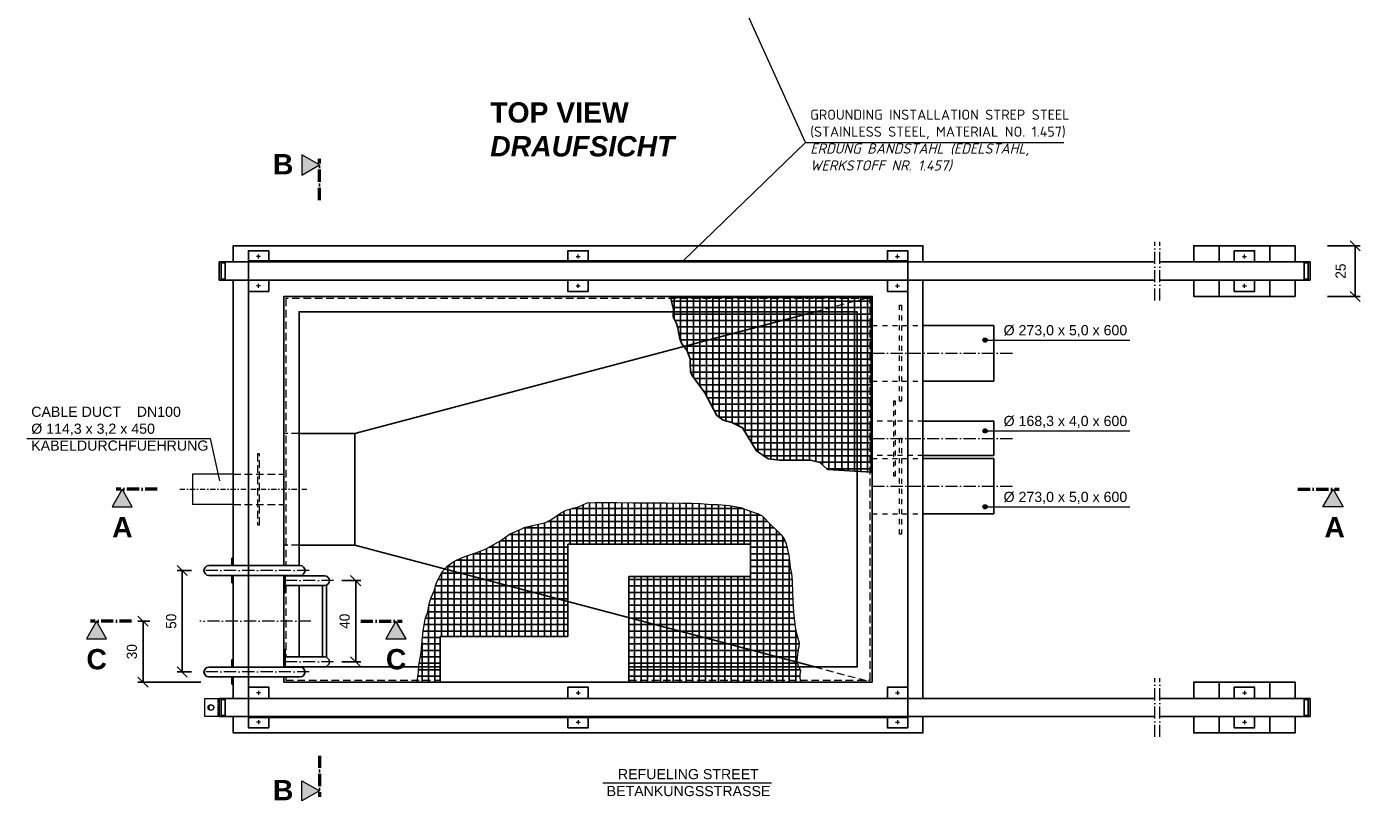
# Model space of a CAD drawing. Header units: millimetres. Extents: x -61498 to 746175, y -1322 to 24596.
# Tile 1 of 37: x 5298 to 11896, y -202 to 3672. Entities that reach past the tile are written whole.
import ezdxf

# ---------------------------------------------------------------- set-up
doc = ezdxf.new("R2010")
doc.units = ezdxf.units.MM
for name, pattern in [('ACAD_ISO10W100', [18, 12, -3, 0, -3]), ('JIS_02_1.0', [2, 1, -1]), ('STRICHPUNKT2', [0.5, 0.25, -0.125, 0, -0.125]), ('VERDECKT2', [0.1875, 0.125, -0.0625])]:
    doc.linetypes.add(name, pattern=pattern)
for name, color, linetype, lineweight in [('Bemaßung', 7, 'Continuous', 9), ('Beschriftung', 7, 'Continuous', 9), ('P------T2', 7, 'Continuous', 18), ('P-DABDICHTUNG', 7, 'Continuous', 18), ('P-ES-MD', 1, 'VERDECKT2', 18), ('verz. Bandstahl 30x3_5mm im Beton', 5, 'GRENZE1', 35)]:
    doc.layers.add(name, color=color, linetype=linetype, lineweight=lineweight)
doc.layers.add('P-MU050ENTL', color=7, linetype='Continuous')
doc.layers.add('P-MU150AUSL', color=7, linetype='Continuous')
doc.styles.add('LBB3.5M1000', font='isocp.shx', dxfattribs={"height": 3.5})
doc.linetypes.add('GRENZE1', pattern='A,6.35,-2.54,[133,ltypeshp.shx,S=2.54,R=0,X=-2.54,Y=0],-2.54,25.4', length=36.83)
doc.dimstyles.new('DIN', dxfattribs={"dimtxt": 2.5, "dimasz": 2.5, "dimexe": 1.25, "dimexo": 0.625, "dimtad": 1, "dimtih": 1, "dimdec": 4, "dimdsep": 46, "dimlunit": 6, "dimtxsty": 'Standard', "dimcen": 2.5, "dimadec": 0, "dimazin": 0, "dimtfac": 1, "dimtdec": 4, "dimtmove": 0, "dimatfit": 3, "dimfxl": 0, "dimtvp": 1, "dimtolj": 1, "dimtzin": 0, "dimarcsym": 0})

# ---------------------------------------------------------------- blocks, each defined once
blk = doc.blocks.new('_Oblique')
at = {"color": 0, "linetype": 'ByBlock', "lineweight": -2}
blk.add_line((-0.5, -0.5), (0.5, 0.5), dxfattribs=at)
blk = doc.blocks.new('*D23')
at = {"layer": 'Bemaßung', "color": 0, "lineweight": -2, "transparency": 16777216}
for p, q in [((6111, 993.4), (6039.8, 993.4)), ((6064.8, 493.4), (6064.8, 993.4)), ((6111, 493.4), (6039.8, 493.4))]:
    blk.add_line(p, q, dxfattribs=at)
at = {"layer": 'DEFPOINTS', "color": 0, "transparency": 16777216}
for p in [(6064.8, 993.4), (6151, 993.4), (6151, 493.4)]:
    blk.add_point(p, dxfattribs=at)
at = {"layer": 'Bemaßung', "color": 0, "lineweight": -2, "transparency": 16777216, "xscale": 50, "yscale": 50, "zscale": 50}
for p, rotation in [((6064.8, 993.4), 90), ((6064.8, 493.4), 270)]:
    blk.add_blockref('_Oblique', p, dxfattribs=dict(at, rotation=rotation))
at = {"layer": 'Bemaßung', "color": 0, "transparency": 16777216, "insert": (6010.4, 743.4), "char_height": 50, "attachment_point": 5, "rotation": 90}
blk.add_mtext('\\A1;50', dxfattribs=at)
blk = doc.blocks.new('*D26')
at = {"layer": 'Bemaßung', "color": 0, "lineweight": -2, "transparency": 16777216}
for p, q in [((6851, 943.4), (6944.9, 943.4)), ((6919.9, 943.4), (6919.9, 543.4)), ((6851, 543.4), (6944.9, 543.4))]:
    blk.add_line(p, q, dxfattribs=at)
at = {"layer": 'DEFPOINTS', "color": 0, "transparency": 16777216}
for p in [(6811, 943.4), (6811, 543.4), (6919.9, 543.4)]:
    blk.add_point(p, dxfattribs=at)
at = {"layer": 'Bemaßung', "color": 0, "lineweight": -2, "transparency": 16777216, "xscale": 50, "yscale": 50, "zscale": 50}
for p, rotation in [((6919.9, 943.4), 90), ((6919.9, 543.4), 270)]:
    blk.add_blockref('_Oblique', p, dxfattribs=dict(at, rotation=rotation))
at = {"layer": 'Bemaßung', "color": 0, "transparency": 16777216, "insert": (6865.5, 743.4), "char_height": 50, "attachment_point": 5, "rotation": 90}
blk.add_mtext('\\A1;40', dxfattribs=at)
blk = doc.blocks.new('*D54')
at = {"layer": 'Bemaßung', "color": 0, "lineweight": -2, "transparency": 16777216}
for p, q in [((11710.6, 2593.4), (11872.1, 2593.4)), ((11847.1, 2593.4), (11847.1, 2343.4)), ((11710.6, 2343.4), (11872.1, 2343.4))]:
    blk.add_line(p, q, dxfattribs=at)
at = {"layer": 'DEFPOINTS', "color": 0, "transparency": 16777216}
for p in [(11550.6, 2593.4), (11550.6, 2343.4), (11847.1, 2343.4)]:
    blk.add_point(p, dxfattribs=at)
at = {"layer": 'Bemaßung', "color": 0, "lineweight": -2, "transparency": 16777216, "xscale": 50, "yscale": 50, "zscale": 50}
for p, rotation in [((11847.1, 2593.4), 90), ((11847.1, 2343.4), 270)]:
    blk.add_blockref('_Oblique', p, dxfattribs=dict(at, rotation=rotation))
at = {"layer": 'Bemaßung', "color": 0, "transparency": 16777216, "insert": (11775.1, 2468.4), "char_height": 50, "attachment_point": 5, "rotation": 90}
blk.add_mtext('\\A1;25', dxfattribs=at)
blk = doc.blocks.new('*D55')
at = {"layer": 'Bemaßung', "color": 0, "lineweight": -2, "transparency": 16777216}
for p, q in [((5904.8, 743.4), (5846.5, 743.4)), ((5871.5, 743.4), (5871.5, 443.4)), ((6156.1, 443.4), (5846.5, 443.4))]:
    blk.add_line(p, q, dxfattribs=at)
at = {"layer": 'DEFPOINTS', "color": 0, "transparency": 16777216}
for p in [(6064.8, 743.4), (5871.5, 443.4), (6316.1, 443.4)]:
    blk.add_point(p, dxfattribs=at)
at = {"layer": 'Bemaßung', "color": 0, "lineweight": -2, "transparency": 16777216, "xscale": 50, "yscale": 50, "zscale": 50}
for p, rotation in [((5871.5, 743.4), 90), ((5871.5, 443.4), 270)]:
    blk.add_blockref('_Oblique', p, dxfattribs=dict(at, rotation=rotation))
at = {"layer": 'Bemaßung', "color": 0, "transparency": 16777216, "insert": (5816.6, 593.4), "char_height": 50, "attachment_point": 5, "rotation": 90}
blk.add_mtext('\\A1;30', dxfattribs=at)

msp = doc.modelspace()

# ---------------------------------------------------------------- hatches: boundary and pattern name
h = msp.add_hatch()
h.set_pattern_fill('NET', color=256, scale=10)
h.set_pattern_definition([(0, (8966.158, 1907.828), (0, 31.75), []), (90, (8966.158, 1907.828), (-31.75, 2e-15), [])])
h.paths.add_polyline_path([(9461.07279, 1477.25817), (9461.07279, 2338.39787), (8471.24235, 2338.39787), (8485.78029, 2278.84358), (8484.84818, 2242.51383), (8493.23702, 2226.67777), (8501.62579, 2209.9102), (8508.15041, 2186.62188), (8518.40339, 2135.38758), (8526.79216, 2110.2362), (8551.9586, 2079.49566), (8567.8041, 2035.71362), (8567.8041, 2011.49379), (8570.60035, 1971.43786), (8578.05708, 1953.73875), (8604.15556, 1918.34055), (8641.43914, 1868.03776), (8700.85984, 1757.51361), (8731.3597, 1734.65241), (8773.29687, 1723.22181), (8826.67152, 1696.55042), (8895.29614, 1582.24439), (8952.48329, 1544.1424), (9009.67035, 1536.522), (9085.91988, 1536.522), (9162.1694, 1536.522), (9207.91907, 1525.0914), (9246.04383, 1490.7996), (9353.80698, 1484.00283)])
h = msp.add_hatch()
h.set_pattern_fill('NET', color=256, scale=10)
h.set_pattern_definition([(0, (8167.91, 885.583), (0, 31.75), []), (90, (8167.91, 885.583), (-31.75, 2e-15), [])])
h.paths.add_polyline_path([(7223.16728, 443.39787), (7225.48581, 471.20389), (7228.68987, 490.41655), (7231.89387, 527.24083), (7239.90392, 570.46934), (7243.10792, 589.682), (7247.91398, 648.92106), (7252.72004, 693.7506), (7257.52603, 725.7717), (7263.93409, 759.39388), (7275.14821, 788.21287), (7281.5562, 829.84033), (7291.16832, 860.2604), (7308.79043, 897.08465), (7313.59649, 919.49942), (7323.20854, 943.51527), (7331.2186, 959.52582), (7344.03465, 985.1427), (7371.26888, 1015.56276), (7403.3091, 1037.97754), (7441.75739, 1055.58916), (7462.58356, 1063.59445), (7512.24589, 1081.20604), (7563.51029, 1100.4187), (7635.60079, 1140.4451), (7677.25307, 1172.4662), (7757.3537, 1207.68944), (7805.41403, 1218.89681), (7851.87237, 1228.50314), (7882.3106, 1242.91266), (7907.94276, 1260.52428), (7928.76894, 1276.53483), (7957.6051, 1290.94431), (8018.48155, 1306.95486), (8060.13383, 1326.16755), (8098.58211, 1327.76859), (8207.5189, 1327.76859), (8286.01752, 1326.16755), (8345.29191, 1326.16755), (8388.54625, 1326.16755), (8415.78042, 1326.16755), (8451.0247, 1326.16755), (8531.12526, 1324.56648), (8579.1856, 1324.56648), (8619.23588, 1322.96544), (8656.08216, 1319.76333), (8673.70427, 1318.16226), (8705.7445, 1318.16226), (8760.21289, 1313.35911), (8816.28335, 1303.75275), (8856.33363, 1289.34327), (8904.39397, 1273.33272), (8923.61807, 1262.12532), (8966.87242, 1218.89681), (8994.10665, 1191.67889), (9016.53475, 1169.26409), (9032.55486, 1150.05143), (9042.16698, 1124.43454), (9054.98303, 1068.3976), (9061.39109, 1007.5575), (9067.79915, 978.73848), (9071.00314, 941.91423), (9072.60521, 882.67517), (9074.20721, 845.85089), (9077.4112, 785.01076), (9083.81926, 728.97385), (9088.62532, 701.75589), (9106.24743, 637.71366), (9104.64543, 615.29888), (9101.44137, 605.69255), (9098.23737, 580.07567), (9095.03331, 546.4535), (9101.44137, 524.03872), (9112.65549, 501.62395), (9109.45143, 480.81022), (9109.45143, 464.79967), (9112.37161, 443.39787), (8266.07279, 443.39787), (8266.07279, 963.39787), (8866.07279, 963.39787), (8866.07279, 1123.39787), (7966.07279, 1123.39787), (7966.07279, 668.39787), (7336.07279, 668.39787), (7336.07279, 443.39787)])
at = {"lineweight": 9}
h = msp.add_hatch(color=256, dxfattribs=at)
h.dxf.hatch_style = 1
h.paths.add_polyline_path([(6206.07279, 332.39787, 0.4142135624), (6192.07279, 318.39787, 0.4142135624), (6206.07279, 304.39787, -0.737901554)])
at = {"layer": 'Beschriftung'}
h = msp.add_hatch(color=256, dxfattribs=at)
h.dxf.hatch_style = 1
h.paths.add_polyline_path([(6741.07279, 2991.42682), (6654.73257, 3041.27537), (6654.73257, 2941.57828)])
h = msp.add_hatch(color=256, dxfattribs=at)
h.dxf.hatch_style = 1
edge = h.paths.add_edge_path()
edge.add_arc((10022.2906, 2128.40645), 10.35018, 0, 360)
h = msp.add_hatch(color=256, dxfattribs=at)
h.dxf.hatch_style = 1
edge = h.paths.add_edge_path()
edge.add_arc((10022.2906, 1681.22512), 10.35018, 0, 360)
h = msp.add_hatch(color=256, dxfattribs=at)
h.dxf.hatch_style = 1
h.paths.add_polyline_path([(5768.68903, 1393.39787), (5718.84049, 1307.05766), (5818.53758, 1307.05766)])
h = msp.add_hatch(color=256, dxfattribs=at)
h.dxf.hatch_style = 1
h.paths.add_polyline_path([(11737.6523, 1393.39787), (11787.50085, 1307.05766), (11687.80376, 1307.05766)])
h = msp.add_hatch(color=256, dxfattribs=at)
h.dxf.hatch_style = 1
edge = h.paths.add_edge_path()
edge.add_arc((10022.2906, 1307.18334), 10.35018, 0, 360)
h = msp.add_hatch(color=256, dxfattribs=at)
h.dxf.hatch_style = 1
h.paths.add_polyline_path([(5642.07802, 743.39787), (5592.22947, 657.05766), (5691.92657, 657.05766)])
h = msp.add_hatch(color=256, dxfattribs=at)
h.dxf.hatch_style = 1
h.paths.add_polyline_path([(7118.15344, 743.39787), (7068.30489, 657.05766), (7168.00199, 657.05766)])
h = msp.add_hatch(color=256, dxfattribs=at)
h.dxf.hatch_style = 1
h.paths.add_polyline_path([(6741.07279, -92.1449), (6654.73257, -141.99345), (6654.73257, -42.29635)])

# ---------------------------------------------------------------- linework, layer by layer
at = {"linetype": 'ACAD_ISO10W100', "lineweight": 18, "ltscale": 5}
for p, q in [((10858.91741, 2323.39787), (10858.91741, 2613.39787)), ((10883.91741, 2323.39787), (10883.91741, 2613.39787)), ((6451.07279, 2540.89787), (6431.07279, 2540.89787)), ((6441.07279, 2530.89787), (6441.07279, 2550.89787)), ((8006.07279, 2540.89787), (8026.07279, 2540.89787)), ((8016.07279, 2530.89787), (8016.07279, 2550.89787)), ((9581.07279, 2540.89787), (9601.07279, 2540.89787)), ((9591.07279, 2530.89787), (9591.07279, 2550.89787)), ((11290.55854, 2540.89787), (11310.55854, 2540.89787)), ((11300.55854, 2530.89787), (11300.55854, 2550.89787)), ((6451.07279, 2395.89787), (6431.07279, 2395.89787)), ((6441.07279, 2385.89787), (6441.07279, 2405.89787)), ((8006.07279, 2395.89787), (8026.07279, 2395.89787)), ((8016.07279, 2385.89787), (8016.07279, 2405.89787)), ((9581.07279, 2395.89787), (9601.07279, 2395.89787)), ((9591.07279, 2385.89787), (9591.07279, 2405.89787)), ((11290.55854, 2395.89787), (11310.55854, 2395.89787)), ((11300.55854, 2385.89787), (11300.55854, 2405.89787)), ((9466.07279, 2063.39787), (10160.80752, 2063.39787)), ((9466.07279, 1643.99143), (10160.80752, 1643.99143)), ((9466.07279, 1408.99143), (10160.80752, 1408.99143)), ((6690.99815, 993.39787), (6151.04909, 993.39787)), ((6810.99815, 943.39787), (6566.07279, 943.39787)), ((6699.14694, 743.39787), (6151.04909, 743.39787)), ((6810.99815, 543.39787), (6566.07279, 543.39787)), ((6690.99815, 493.39787), (6151.04909, 493.39787)), ((10858.91741, 173.39787), (10858.91741, 463.39787)), ((10883.91741, 173.39787), (10883.91741, 463.39787)), ((6441.07279, 400.89787), (6441.07279, 380.89787)), ((8016.07279, 400.89787), (8016.07279, 380.89787)), ((9591.07279, 400.89787), (9591.07279, 380.89787)), ((11300.55854, 400.89787), (11300.55854, 380.89787)), ((6451.07279, 390.89787), (6431.07279, 390.89787)), ((8006.07279, 390.89787), (8026.07279, 390.89787)), ((9581.07279, 390.89787), (9601.07279, 390.89787)), ((11290.55854, 390.89787), (11310.55854, 390.89787)), ((6451.07279, 245.89787), (6431.07279, 245.89787)), ((6441.07279, 255.89787), (6441.07279, 235.89787)), ((8006.07279, 245.89787), (8026.07279, 245.89787)), ((8016.07279, 255.89787), (8016.07279, 235.89787)), ((9581.07279, 245.89787), (9601.07279, 245.89787)), ((9591.07279, 255.89787), (9591.07279, 235.89787)), ((11290.55854, 245.89787), (11310.55854, 245.89787)), ((11300.55854, 255.89787), (11300.55854, 235.89787))]:
    msp.add_line(p, q, dxfattribs=at)
for p, q in [((6246.07279, 2513.39787), (6246.07279, 2423.39787)), ((10858.91741, 2513.39787), (6246.07279, 2513.39787)), ((6256.07279, 2513.39787), (6256.07279, 2423.39787)), ((6256.07279, 2508.39787), (6276.07279, 2508.39787)), ((6276.07279, 2428.39787), (6276.07279, 2508.39787)), ((11625.55854, 2513.39787), (10883.91741, 2513.39787)), ((11615.55854, 2508.39787), (11595.55854, 2508.39787)), ((11595.55854, 2428.39787), (11595.55854, 2508.39787)), ((11615.55854, 2513.39787), (11615.55854, 2423.39787)), ((11625.55854, 2513.39787), (11625.55854, 2423.39787)), ((6246.07279, 2423.39787), (10858.91741, 2423.39787)), ((6276.07279, 2428.39787), (6256.07279, 2428.39787)), ((10883.91741, 2423.39787), (11625.55854, 2423.39787)), ((11595.55854, 2428.39787), (11615.55854, 2428.39787)), ((6916.07279, 1668.39787), (9182.73946, 2268.39787)), ((8866.07279, 1123.39787), (7966.07279, 1123.39787)), ((7966.07279, 1123.39787), (7966.07279, 668.39787)), ((8866.07279, 963.39787), (8866.07279, 1123.39787)), ((6916.07279, 1118.39787), (9182.73946, 518.39787)), ((6196.07279, 1017.54787), (6646.07279, 1017.54787)), ((6646.07279, 969.24787), (6196.07279, 969.24787)), ((6766.07279, 967.54787), (6572.07279, 967.54787)), ((8266.07279, 443.39787), (8266.07279, 963.39787)), ((8266.07279, 963.39787), (8866.07279, 963.39787)), ((6766.07279, 919.24787), (6572.07279, 919.24787)), ((6756.07279, 919.24787), (6756.07279, 567.54787)), ((6776.07279, 565.38019), (6776.07279, 921.41555)), ((7966.07279, 668.39787), (7336.07279, 668.39787)), ((7336.07279, 668.39787), (7336.07279, 443.39787)), ((6766.07279, 567.54787), (6572.07279, 567.54787)), ((6196.07279, 517.54787), (6646.07279, 517.54787)), ((6646.07279, 469.24787), (6196.07279, 469.24787)), ((6766.07279, 519.24787), (6572.07279, 519.24787)), ((7336.07279, 518.39787), (7336.07279, 443.39787)), ((8266.07279, 518.39787), (8266.07279, 443.39787)), ((6246.07279, 273.39787), (6246.07279, 363.39787)), ((6246.07279, 363.39787), (10858.91741, 363.39787)), ((6256.07279, 273.39787), (6256.07279, 363.39787)), ((6276.07279, 358.39787), (6256.07279, 358.39787)), ((6276.07279, 358.39787), (6276.07279, 278.39787)), ((10883.91741, 363.39787), (11625.55854, 363.39787)), ((11595.55854, 358.39787), (11595.55854, 278.39787)), ((11595.55854, 358.39787), (11615.55854, 358.39787)), ((11615.55854, 273.39787), (11615.55854, 363.39787)), ((11625.55854, 273.39787), (11625.55854, 363.39787)), ((10858.91741, 273.39787), (6246.07279, 273.39787)), ((6256.07279, 278.39787), (6276.07279, 278.39787)), ((11625.55854, 273.39787), (10883.91741, 273.39787)), ((11615.55854, 278.39787), (11595.55854, 278.39787))]:
    msp.add_line(p, q)
at = {"linetype": 'JIS_02_1.0', "lineweight": 18, "ltscale": 25}
for p, q in [((9466.07279, 2199.89787), (9716.07279, 2199.89787)), ((9466.07279, 1926.89787), (9716.07279, 1926.89787)), ((9716.07279, 1728.39237), (9466.07279, 1728.39237)), ((9716.07279, 1560.09237), (9466.07279, 1560.09237)), ((9466.07279, 1545.49143), (9716.07279, 1545.49143)), ((9466.07279, 1272.49143), (9716.07279, 1272.49143))]:
    msp.add_line(p, q, dxfattribs=at)
at = {"lineweight": 5}
for p, q in [((8018.48155, 1306.95486), (8060.13383, 1326.16755)), ((8060.13383, 1326.16755), (8098.58211, 1327.76859)), ((8098.58211, 1327.76859), (8207.5189, 1327.76859)), ((8207.5189, 1327.76859), (8286.01752, 1326.16755)), ((8286.01752, 1326.16755), (8345.29191, 1326.16755)), ((8345.29191, 1326.16755), (8388.54625, 1326.16755)), ((8388.54625, 1326.16755), (8415.78042, 1326.16755)), ((8415.78042, 1326.16755), (8451.0247, 1326.16755)), ((8451.0247, 1326.16755), (8531.12526, 1324.56648)), ((8531.12526, 1324.56648), (8579.1856, 1324.56648)), ((8579.1856, 1324.56648), (8619.23588, 1322.96544)), ((8619.23588, 1322.96544), (8656.08216, 1319.76333)), ((8656.08216, 1319.76333), (8673.70427, 1318.16226)), ((7882.3106, 1242.91266), (7907.94276, 1260.52428)), ((7907.94276, 1260.52428), (7928.76894, 1276.53483)), ((7928.76894, 1276.53483), (7957.6051, 1290.94431)), ((7957.6051, 1290.94431), (8018.48155, 1306.95486)), ((8673.70427, 1318.16226), (8705.7445, 1318.16226)), ((8705.7445, 1318.16226), (8760.21289, 1313.35911)), ((8760.21289, 1313.35911), (8816.28335, 1303.75275)), ((8816.28335, 1303.75275), (8856.33363, 1289.34327)), ((8856.33363, 1289.34327), (8904.39397, 1273.33272)), ((8904.39397, 1273.33272), (8923.61807, 1262.12532)), ((8923.61807, 1262.12532), (8966.87242, 1218.89681)), ((7677.25307, 1172.4662), (7757.3537, 1207.68944)), ((7757.3537, 1207.68944), (7805.41403, 1218.89681)), ((7805.41403, 1218.89681), (7851.87237, 1228.50314)), ((7851.87237, 1228.50314), (7882.3106, 1242.91266)), ((8966.87242, 1218.89681), (8994.10665, 1191.67889)), ((8994.10665, 1191.67889), (9016.53475, 1169.26409)), ((7563.51029, 1100.4187), (7635.60079, 1140.4451)), ((7635.60079, 1140.4451), (7677.25307, 1172.4662)), ((9016.53475, 1169.26409), (9032.55486, 1150.05143)), ((9032.55486, 1150.05143), (9042.16698, 1124.43454)), ((9042.16698, 1124.43454), (9054.98303, 1068.3976)), ((7441.75739, 1055.58916), (7462.58356, 1063.59445)), ((7462.58356, 1063.59445), (7512.24589, 1081.20604)), ((7512.24589, 1081.20604), (7563.51029, 1100.4187)), ((9054.98303, 1068.3976), (9061.39109, 1007.5575)), ((7344.03465, 985.1427), (7371.26888, 1015.56276)), ((7371.26888, 1015.56276), (7403.3091, 1037.97754)), ((7403.3091, 1037.97754), (7441.75739, 1055.58916)), ((9061.39109, 1007.5575), (9067.79915, 978.73848)), ((7313.59649, 919.49942), (7323.20854, 943.51527)), ((7323.20854, 943.51527), (7331.2186, 959.52582)), ((7331.2186, 959.52582), (7344.03465, 985.1427)), ((9067.79915, 978.73848), (9071.00314, 941.91423)), ((9071.00314, 941.91423), (9072.60521, 882.67517)), ((7281.5562, 829.84033), (7291.16832, 860.2604)), ((7291.16832, 860.2604), (7308.79043, 897.08465)), ((7308.79043, 897.08465), (7313.59649, 919.49942)), ((9072.60521, 882.67517), (9074.20721, 845.85089)), ((7275.14821, 788.21287), (7281.5562, 829.84033)), ((9074.20721, 845.85089), (9077.4112, 785.01076)), ((7252.72004, 693.7506), (7257.52603, 725.7717)), ((7257.52603, 725.7717), (7263.93409, 759.39388)), ((7263.93409, 759.39388), (7275.14821, 788.21287)), ((9077.4112, 785.01076), (9083.81926, 728.97385)), ((9083.81926, 728.97385), (9088.62532, 701.75589)), ((7247.91398, 648.92106), (7252.72004, 693.7506)), ((9088.62532, 701.75589), (9106.24743, 637.71366)), ((7243.10792, 589.682), (7247.91398, 648.92106)), ((9101.44137, 605.69255), (9098.23737, 580.07567)), ((9104.64543, 615.29888), (9101.44137, 605.69255)), ((9106.24743, 637.71366), (9104.64543, 615.29888)), ((7231.89387, 527.24083), (7239.90392, 570.46934)), ((7239.90392, 570.46934), (7243.10792, 589.682)), ((9098.23737, 580.07567), (9095.03331, 546.4535)), ((9095.03331, 546.4535), (9101.44137, 524.03872)), ((7223.16728, 443.39787), (7225.48581, 471.20389)), ((7225.48581, 471.20389), (7228.68987, 490.41655)), ((7228.68987, 490.41655), (7231.89387, 527.24083)), ((9101.44137, 524.03872), (9112.65549, 501.62395)), ((9112.65549, 501.62395), (9109.45143, 480.81022)), ((9109.45143, 480.81022), (9109.45143, 464.79967)), ((9109.45143, 464.79967), (9112.37161, 443.39787))]:
    msp.add_line(p, q, dxfattribs=at)
at = {"lineweight": 9}
for p, q in [((6176.07279, 273.39787), (6176.07279, 363.39787)), ((6176.07279, 363.39787), (6246.07279, 363.39787)), ((6246.07279, 273.39787), (6176.07279, 273.39787))]:
    msp.add_line(p, q, dxfattribs=at)
at = {"linetype": 'JIS_02_1.0', "lineweight": 5, "ltscale": 2}
msp.add_line((6240.07279, 363.39787), (6240.07279, 273.39787), dxfattribs=at)
for points in [[(9716.07279, 2513.39787), (9716.07279, 2593.39787), (6316.07279, 2593.39787), (6316.07279, 2513.39787)], [(11550.55854, 2513.39787), (11550.55854, 2593.39787), (11050.55854, 2593.39787), (11050.55854, 2513.39787)], [(11425.55854, 2513.39787), (11425.55854, 2593.39787), (11175.55854, 2593.39787), (11175.55854, 2513.39787)], [(6491.07279, 2513.39787), (6491.07279, 2568.39787), (6391.07279, 2568.39787), (6391.07279, 2513.39787)], [(7966.07279, 2513.39787), (7966.07279, 2568.39787), (8066.07279, 2568.39787), (8066.07279, 2513.39787)], [(9541.07279, 2513.39787), (9541.07279, 2568.39787), (9641.07279, 2568.39787), (9641.07279, 2513.39787)], [(11250.55854, 2513.39787), (11250.55854, 2568.39787), (11350.55854, 2568.39787), (11350.55854, 2513.39787)], [(6316.07279, 2423.39787), (6316.07279, 1017.54787)], [(6391.07279, 2423.39787), (6391.07279, 2368.39787), (6491.07279, 2368.39787), (6491.07279, 2423.39787)], [(8066.07279, 2423.39787), (8066.07279, 2368.39787), (7966.07279, 2368.39787), (7966.07279, 2423.39787)], [(9641.07279, 2423.39787), (9641.07279, 2368.39787), (9541.07279, 2368.39787), (9541.07279, 2423.39787)], [(9716.07279, 363.39787), (9716.07279, 2423.39787)], [(11050.55854, 2423.39787), (11050.55854, 2343.39787), (11550.55854, 2343.39787), (11550.55854, 2423.39787)], [(11175.55854, 2423.39787), (11175.55854, 2343.39787), (11425.55854, 2343.39787), (11425.55854, 2423.39787)], [(11350.55854, 2423.39787), (11350.55854, 2368.39787), (11250.55854, 2368.39787), (11250.55854, 2423.39787)], [(6566.07279, 1017.54787), (6566.07279, 2343.39787), (9466.07279, 2343.39787), (9466.07279, 443.39787), (6566.07279, 443.39787), (6566.07279, 469.24787)], [(8266.07279, 518.39787), (9391.07279, 518.39787), (9391.07279, 2268.39787), (6641.07279, 2268.39787), (6641.07279, 1017.54787)], [(6641.07279, 1668.39787), (6916.07279, 1668.39787), (6916.07279, 1118.39787), (6641.07279, 1118.39787)], [(6316.07279, 1017.54766), (6316.07279, 1053.39766), (6310.07279, 1053.39766), (6310.07279, 1017.54766)], [(6310.07279, 969.24787), (6310.07279, 933.39766), (6316.07279, 933.39766), (6316.07279, 969.24787)], [(6316.07279, 969.24787), (6316.07279, 517.54787)], [(6566.07279, 943.39787), (6566.07279, 883.39787), (6572.07279, 883.39787), (6572.07279, 969.24787)], [(6566.07279, 517.54787), (6566.07279, 969.24787)], [(6641.07279, 969.24787), (6641.07279, 967.54787)], [(6641.07279, 919.24787), (6641.07279, 567.54787)], [(6566.07279, 543.39787), (6566.07279, 603.39787), (6572.07279, 603.39787), (6572.07279, 517.54787)], [(6316.07279, 517.54766), (6316.07279, 553.39766), (6310.07279, 553.39766), (6310.07279, 517.54766)], [(6310.07279, 469.24787), (6310.07279, 433.39766), (6316.07279, 433.39766), (6316.07279, 469.24787)], [(6316.07279, 469.24787), (6316.07279, 363.39787)], [(6641.07279, 519.24787), (6641.07279, 518.39787), (7336.07279, 518.39787)], [(6391.07279, 363.39787), (6391.07279, 418.39787), (6491.07279, 418.39787), (6491.07279, 363.39787)], [(8066.07279, 363.39787), (8066.07279, 418.39787), (7966.07279, 418.39787), (7966.07279, 363.39787)], [(9641.07279, 363.39787), (9641.07279, 418.39787), (9541.07279, 418.39787), (9541.07279, 363.39787)], [(11050.55854, 363.39787), (11050.55854, 443.39787), (11550.55854, 443.39787), (11550.55854, 363.39787)], [(11175.55854, 363.39787), (11175.55854, 443.39787), (11425.55854, 443.39787), (11425.55854, 363.39787)], [(11350.55854, 363.39787), (11350.55854, 418.39787), (11250.55854, 418.39787), (11250.55854, 363.39787)], [(6316.07279, 273.39787), (6316.07279, 193.39787), (9716.07279, 193.39787), (9716.07279, 273.39787)], [(6491.07279, 273.39787), (6491.07279, 218.39787), (6391.07279, 218.39787), (6391.07279, 273.39787)], [(7966.07279, 273.39787), (7966.07279, 218.39787), (8066.07279, 218.39787), (8066.07279, 273.39787)], [(9541.07279, 273.39787), (9541.07279, 218.39787), (9641.07279, 218.39787), (9641.07279, 273.39787)], [(11550.55854, 273.39787), (11550.55854, 193.39787), (11050.55854, 193.39787), (11050.55854, 273.39787)], [(11425.55854, 273.39787), (11425.55854, 193.39787), (11175.55854, 193.39787), (11175.55854, 273.39787)], [(11250.55854, 273.39787), (11250.55854, 218.39787), (11350.55854, 218.39787), (11350.55854, 273.39787)]]:
    msp.add_lwpolyline(points)
msp.add_lwpolyline([(9461.07279, 1477.25817), (9461.07279, 2338.39787), (8471.24235, 2338.39787), (8485.78029, 2278.84358), (8484.84818, 2242.51383), (8493.23702, 2226.67777), (8501.62579, 2209.9102), (8508.15041, 2186.62188), (8518.40339, 2135.38758), (8526.79216, 2110.2362), (8551.9586, 2079.49566), (8567.8041, 2035.71362), (8567.8041, 2011.49379), (8570.60035, 1971.43786), (8578.05708, 1953.73875), (8604.15556, 1918.34055), (8641.43914, 1868.03776), (8700.85984, 1757.51361), (8731.3597, 1734.65241), (8773.29687, 1723.22181), (8826.67152, 1696.55042), (8895.29614, 1582.24439), (8952.48329, 1544.1424), (9009.67035, 1536.522), (9085.91988, 1536.522), (9162.1694, 1536.522), (9207.91907, 1525.0914), (9246.04383, 1490.7996), (9353.80698, 1484.00283)], close=True)
at = {"linetype": 'JIS_02_1.0', "lineweight": 18, "ltscale": 25}
for points in [[(9601.07279, 2299.89787), (9611.07279, 2299.89787), (9611.07279, 1826.89787), (9601.07279, 1826.89787)], [(9581.07279, 1828.39237), (9571.07279, 1828.39237), (9571.07279, 1460.09237), (9581.07279, 1460.09237)], [(9601.07279, 1645.49143), (9611.07279, 1645.49143), (9611.07279, 1172.49143), (9601.07279, 1172.49143)]]:
    msp.add_lwpolyline(points, close=True, dxfattribs=at)
at = {"lineweight": 9}
msp.add_circle((6206.07279, 318.39787), 14, dxfattribs=at)
for centre, start, end in [((6196.07279, 993.39787), 90, 270), ((6646.07279, 993.39787), 270, 90), ((6766.07279, 943.39787), 270, 90), ((6766.07279, 543.39787), 270, 90), ((6196.07279, 493.39787), 90, 270), ((6646.07279, 493.39787), 270, 90)]:
    msp.add_arc(centre, 24.15, start, end)
msp.add_arc((6210.39384, 318.39787), 14.65167, 107.152652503, 252.847347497, dxfattribs=at)
at = {"layer": 'Beschriftung', "linetype": 'ACAD_ISO10W100', "lineweight": 50, "ltscale": 5}
for p, q in [((6741.07279, 2818.26885), (6741.07279, 3021.40122)), ((5941.84701, 1393.39787), (5738.71464, 1393.39787)), ((11564.49432, 1393.39787), (11767.6267, 1393.39787)), ((5815.236, 743.39787), (5612.10363, 743.39787)), ((6944.99546, 743.39787), (7148.12783, 743.39787)), ((6741.07279, 81.01308), (6741.07279, -122.11929))]:
    msp.add_line(p, q, dxfattribs=at)
at = {"layer": 'Beschriftung', "lineweight": 5}
for p, q in [((10022.2906, 2128.40645), (10736.10923, 2128.40645)), ((10022.2906, 1681.22512), (10736.10923, 1681.22512)), ((10022.2906, 1307.18334), (10736.10923, 1307.18334))]:
    msp.add_line(p, q, dxfattribs=at)
at = {"layer": 'Beschriftung'}
for points in [[(6741.07279, 2991.42682), (6654.73257, 3041.27537), (6654.73257, 2941.57828)], [(5768.68903, 1393.39787), (5718.84049, 1307.05766), (5818.53758, 1307.05766)], [(11737.6523, 1393.39787), (11787.50085, 1307.05766), (11687.80376, 1307.05766)], [(5642.07802, 743.39787), (5592.22947, 657.05766), (5691.92657, 657.05766)], [(7118.15344, 743.39787), (7068.30489, 657.05766), (7168.00199, 657.05766)], [(6741.07279, -92.1449), (6654.73257, -141.99345), (6654.73257, -42.29635)]]:
    msp.add_lwpolyline(points, close=True, dxfattribs=at)
at = {"layer": 'Beschriftung', "lineweight": 5}
for centre in [(10022.2906, 2128.40645), (10022.2906, 1681.22512), (10022.2906, 1307.18334)]:
    msp.add_circle(centre, 10.35018, dxfattribs=at)
at = {"layer": 'P------T2', "color": 7}
for p, q in [((5298.46045, 1643.50382), (6203.93025, 1643.50382)), ((6249.38494, 1435.67571), (6203.93025, 1643.50382)), ((8137.94753, -52.32493), (8969.3271, -52.32493))]:
    msp.add_line(p, q, dxfattribs=at)
at = {"layer": 'P-DABDICHTUNG', "color": 7}
for q in [(8558.0183, 4379.36911), (8533.63061, 2518.39787), (10410.95569, 3102.60923)]:
    msp.add_line((9137.24085, 3102.60923), q, dxfattribs=at)
at = {"layer": 'P-ES-MD', "color": 7, "ltscale": 300}
for p, q in [((9182.73946, 2268.39787), (9466.07279, 2343.39787)), ((6641.07279, 1668.39787), (6566.07279, 1668.39787)), ((6316.07279, 1468.39787), (6566.07279, 1468.39787)), ((6316.07279, 1318.39787), (6566.07279, 1318.39787)), ((6641.07279, 1118.39787), (6566.07279, 1118.39787)), ((9182.73946, 518.39787), (9466.07279, 443.39787))]:
    msp.add_line(p, q, dxfattribs=at)
at = {"layer": 'P-ES-MD', "color": 7, "linetype": 'Continuous', "ltscale": 300}
for p, q in [((6116.07279, 1468.39787), (6116.07279, 1318.39787)), ((6316.07279, 1468.39787), (6116.07279, 1468.39787)), ((6316.07279, 1318.39787), (6116.07279, 1318.39787))]:
    msp.add_line(p, q, dxfattribs=at)
at = {"layer": 'P-ES-MD', "color": 7, "linetype": 'STRICHPUNKT2', "ltscale": 100}
msp.add_line((6052.97346, 1393.39787), (6679.46657, 1393.39787), dxfattribs=at)
at = {"layer": 'P-ES-MD', "color": 7, "ltscale": 300}
for points in [[(8266.07279, 453.39787), (9456.07279, 453.39787), (9456.07279, 2333.39787), (6576.07279, 2333.39787), (6576.07279, 1017.54787)], [(6576.07279, 969.24787), (6576.07279, 967.54787)], [(6576.07279, 919.24787), (6576.07279, 567.54787)], [(6576.07279, 519.24787), (6576.07279, 517.54787)], [(6576.07279, 469.24787), (6576.07279, 453.39787), (7336.07279, 453.39787)]]:
    msp.add_lwpolyline(points, dxfattribs=at)
msp.add_lwpolyline([(6436.07279, 1218.39787), (6446.07279, 1218.39787), (6446.07279, 1568.39787), (6436.07279, 1568.39787)], close=True, dxfattribs=at)
at = {"layer": 'P-MU050ENTL', "linetype": 'Continuous', "ltscale": 10}
msp.add_lwpolyline([(9716.07279, 1560.09237), (10066.07279, 1560.09237), (10066.07279, 1728.39237), (9716.07279, 1728.39237)], dxfattribs=at)
at = {"layer": 'P-MU150AUSL', "linetype": 'Continuous', "ltscale": 10}
for p, q in [((9716.07279, 2199.89787), (10066.07279, 2199.89787)), ((10066.07279, 1926.89787), (10066.07279, 2199.89787)), ((9716.07279, 1926.89787), (10066.07279, 1926.89787)), ((9716.07279, 1545.49143), (10066.07279, 1545.49143)), ((10066.07279, 1272.49143), (10066.07279, 1545.49143)), ((9716.07279, 1272.49143), (10066.07279, 1272.49143))]:
    msp.add_line(p, q, dxfattribs=at)
at = {"layer": 'verz. Bandstahl 30x3_5mm im Beton', "color": 0, "lineweight": -3, "ltscale": 5}
msp.add_lwpolyline([(9641.07279, 268.39787), (6391.07279, 268.39787), (6391.07279, 2518.39787), (9641.07279, 2518.39787)], close=True, dxfattribs=at)

# ---------------------------------------------------------------- texts
at = {"layer": 'Beschriftung', "attachment_point": 1, "style": 'LBB3.5M1000'}
for s, width, insert, char_height in [('{\\fArial|b1|i0|c0|p34;TOP VIEW\\P\\fArial|b1|i1|c0|p34;DRAUFSICHT}', 963.5542391, (7582.90618, 3300.19037), 100), ('{\\fArial|b1|i0|c0|p34;B}', 100, (6511.89648, 3044.8264), 100), ('{\\fArial|b0|i0|c0|p34;%%C 273,0 x 5,0 x 600}', 1235.8101064, (10113.55086, 2202.2981), 50), ('{\\fArial|b0|i0|c0|p34;%%C 168,3 x 4,0 x 600}', 1245.3471695, (10113.55086, 1755.11676), 50), ('{\\fArial|b0|i0|c0|p34;%%C 273,0 x 5,0 x 600}', 1235.8101064, (10113.55086, 1381.07499), 50), ('{\\fArial|b1|i0|c0|p34;A}', 100, (5719.32317, 1256.51442), 100), ('{\\fArial|b1|i0|c0|p34;A}', 100, (11695.1352, 1256.51442), 100), ('{\\fArial|b1|i0|c0|p34;C}', 100, (5592.71215, 606.51442), 100), ('{\\fArial|b1|i0|c0|p34;C}', 100, (7068.78757, 606.51442), 100), ('{\\fArial|b1|i0|c0|p34;B}', 100, (6511.89648, -38.74532), 100)]:
    msp.add_mtext_dynamic_manual_height_columns(s, width=width, gutter_width=17.5, heights=[0], dxfattribs=dict(at, insert=insert, char_height=char_height))
at = {"layer": 'Beschriftung', "char_height": 50, "width": 1235.8101064, "attachment_point": 1, "style": 'LBB3.5M1000'}
for s, insert in [('{\\fArial|b0|i0|c0|p34;CABLE DUCT    DN100\\PØ 114,3 x 3,2 x 450\\PKABELDURCHFUEHRUNG}', (5320.56764, 1800.42835)), ('\\pi273.99;{\\fArial|b0|i0|c0|p34;REFUELING STREET\\P\\pi218.67;BETANKUNGSSTRASSE\\H1.0213x; }', (7938.29151, 15.18932))]:
    msp.add_mtext(s, dxfattribs=dict(at, insert=insert))
at = {"layer": 'P------T2', "color": 7, "insert": (9160.41459, 3263.96335), "char_height": 50, "width": 1279.3578589, "attachment_point": 1}
msp.add_mtext('{\\fISOCPEUR|b0|i0|c0|p34;\\C256;GROUNDING INSTALLATION STREP STEEL (STAINLESS STEEL, MATERIAL NO. 1.457)\\Ftxt|c0;\\P\\fISOCPEUR|b0|i1|c0|p34;ERDUNG BANDSTAHL (EDELSTAHL, WERKSTOFF NR. 1.457)}', dxfattribs=at)

# ---------------------------------------------------------------- dimensions: what is measured, and where the dimension line sits
at = {"layer": 'Bemaßung'}
for base, p1, p2, text, override, picture, middle in [((11847.10628, 2343.39787), (11550.55854, 2593.39787), (11550.55854, 2343.39787), '25', {"dimscale": 20, "dimexo": 8, "dimgap": 1, "dimblk1": 'Oblique', "dimblk2": 'Oblique', "dimsah": 1, "dimtmove": 2}, '*D54', (11775.11039, 2468.39787)), ((6064.77127, 993.39787), (6151.04909, 493.39787), (6151.04909, 993.39787), '50', {"dimscale": 20, "dimexo": 2, "dimgap": 0.2, "dimblk1": 'Oblique', "dimblk2": 'Oblique', "dimsah": 1, "dimtmove": 2}, '*D23', (6010.37353, 743.39787)), ((6919.87399, 543.39787), (6810.99815, 943.39787), (6810.99815, 543.39787), '40', {"dimscale": 20, "dimexo": 2, "dimgap": 0.2, "dimblk1": 'Oblique', "dimblk2": 'Oblique', "dimsah": 1, "dimtmove": 2}, '*D26', (6865.49174, 743.39787)), ((5871.52845, 443.39787), (6064.77127, 743.39787), (6316.07279, 443.39787), '30', {"dimscale": 20, "dimexo": 8, "dimgap": 0.2, "dimblk1": 'Oblique', "dimblk2": 'Oblique', "dimsah": 1, "dimtmove": 2}, '*D55', (5816.55056, 593.39787))]:
    dim = msp.add_linear_dim(base=base, p1=p1, p2=p2, angle=90, text=text, dimstyle='DIN', override=override, dxfattribs=at)
    dim.commit()
    dim.dimension.update_dxf_attribs({"geometry": picture, "text_midpoint": middle, "dimtype": 160})

doc.saveas('drawing.dxf')
